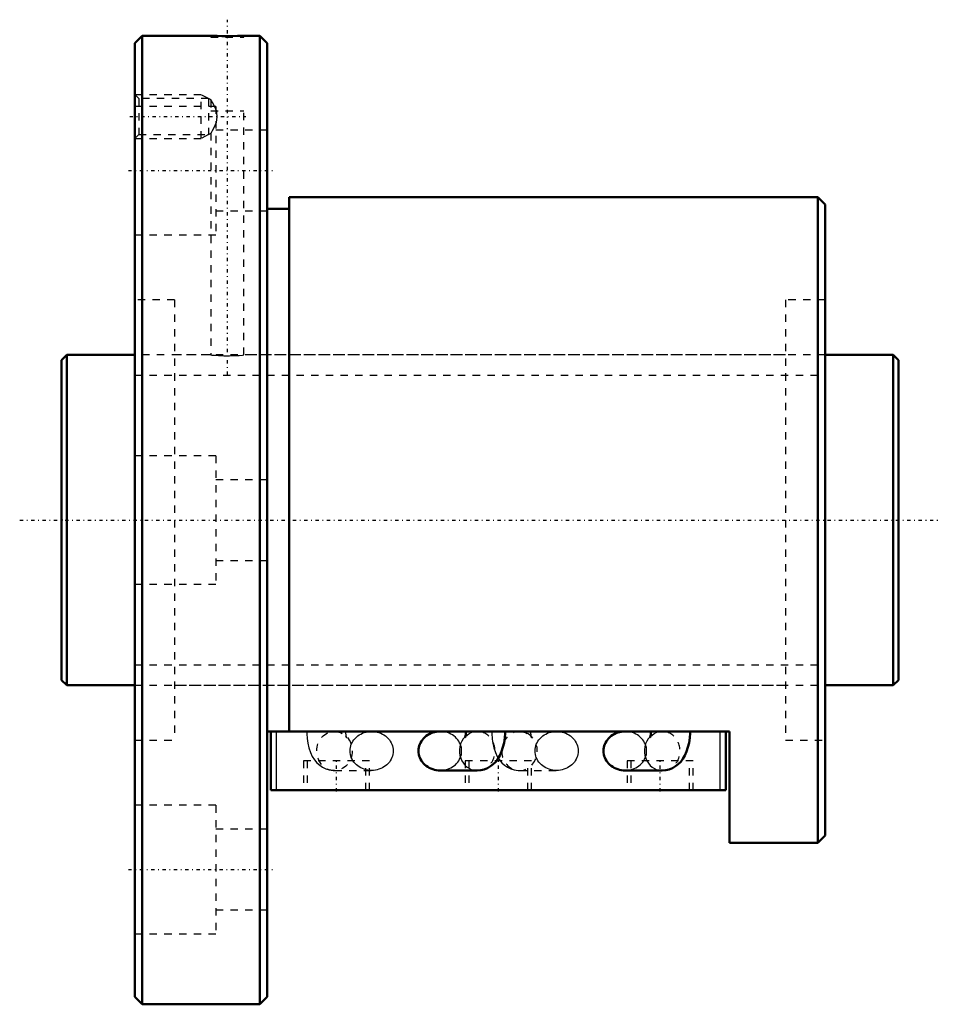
# Model space of a CAD drawing. Header units: millimetres. Extents: x -6 to 120, y -66 to 68.
import ezdxf

# ---------------------------------------------------------------- set-up
doc = ezdxf.new("R2010")
doc.units = ezdxf.units.MM
doc.linetypes.add('Center', pattern=[1.5, 0.45, -0.5, 0.05, -0.5])
doc.linetypes.add('Dashed', pattern=[2, 1, -1])
for name, color, linetype, lineweight in [('2d ConnectionPoints', 7, 'Continuous', 50), ('AM_0', 7, 'Continuous', 50), ('AM_4', 3, 'Continuous', 25), ('AM_5', 3, 'Continuous', 25), ('AM_7', 7, 'Center', 25), ('AM_9', 6, 'Dashed', 25)]:
    doc.layers.add(name, color=color, linetype=linetype, lineweight=lineweight)

# ---------------------------------------------------------------- blocks, each defined once
blk = doc.blocks.new('1_BNF_4510_3RR_Nut_0_in_BNF4510V_3RRG1_114LC0_000_rev_4')
at = {"layer": 'AM_0'}
for p, q in [((11, 66), (10, 65)), ((20.35, 66), (11, 66)), ((11, 66), (11, -66)), ((27, 66), (24.82, 66)), ((28, 65), (27, 66)), ((27, 66), (27, -66)), ((10, 65), (10, -65)), ((28, 65), (28, -65)), ((103, 44), (31, 44)), ((31, 44), (31, -28.8)), ((103, 44), (103, -44)), ((104, 43), (103, 44)), ((104, 43), (104, -43)), ((31, 42.4), (28, 42.4)), ((91, -28.8), (28, -28.8)), ((28.5, -36.8), (28.5, -28.8)), ((55.08, -28.8), (51.56, -28.8)), ((80.28, -28.8), (76.76, -28.8)), ((90.5, -36.8), (90.5, -28.8)), ((91, -44), (91, -28.8)), ((51.56, -34.13), (56.62, -34.13)), ((76.76, -34.13), (81.82, -34.13)), ((90.5, -36.8), (28.5, -36.8)), ((91, -44), (103, -44)), ((103, -44), (104, -43)), ((10, -65), (11, -66)), ((27, -66), (28, -65)), ((11, -66), (27, -66))]:
    blk.add_line(p, q, dxfattribs=at)
for points in [[(24.85, 66), (24.79, 66), (24.5, 65.99), (23.99, 65.98), (23.32, 65.97), (22.58, 65.96), (21.83, 65.97), (21.18, 65.98), (20.68, 65.99), (20.4, 66), (20.35, 66)], [(51.56, -28.8), (51.31, -28.81), (51.05, -28.84), (50.8, -28.89), (50.56, -28.96), (50.32, -29.05), (50.09, -29.16), (49.88, -29.28), (49.67, -29.42), (49.48, -29.58), (49.31, -29.75), (49.15, -29.94), (49.02, -30.13), (48.9, -30.34), (48.8, -30.55), (48.72, -30.78), (48.67, -31), (48.63, -31.23), (48.62, -31.47)], [(55.08, -28.8), (55.08, -28.94), (55.06, -29.21), (55.02, -29.43), (54.99, -29.57), (54.97, -29.64), (54.96, -29.65)], [(56.62, -34.13), (57.1, -34.09), (57.58, -33.98), (58.03, -33.8), (58.44, -33.56), (58.81, -33.27), (59.14, -32.93), (59.44, -32.53), (59.71, -32.08), (59.94, -31.56), (60.13, -30.97), (60.28, -30.34), (60.37, -29.7), (60.41, -29.06), (60.41, -28.8)], [(76.76, -28.8), (76.51, -28.81), (76.25, -28.84), (76, -28.89), (75.76, -28.96), (75.52, -29.05), (75.29, -29.16), (75.08, -29.28), (74.87, -29.42), (74.68, -29.58), (74.51, -29.75), (74.35, -29.94), (74.22, -30.13), (74.1, -30.34), (74, -30.55), (73.92, -30.78), (73.87, -31), (73.83, -31.23), (73.82, -31.47)], [(80.28, -28.8), (80.28, -28.94), (80.26, -29.21), (80.22, -29.43), (80.19, -29.57), (80.17, -29.64), (80.16, -29.65)], [(81.82, -34.13), (82.3, -34.09), (82.78, -33.98), (83.23, -33.8), (83.64, -33.56), (84.01, -33.27), (84.34, -32.93), (84.64, -32.53), (84.91, -32.08), (85.14, -31.56), (85.33, -30.97), (85.48, -30.34), (85.57, -29.7), (85.61, -29.06), (85.61, -28.8)], [(48.62, -31.47), (48.63, -31.7), (48.67, -31.93), (48.72, -32.16), (48.8, -32.38), (48.9, -32.59), (49.02, -32.8), (49.15, -33), (49.31, -33.18), (49.48, -33.35), (49.67, -33.51), (49.88, -33.65), (50.09, -33.78), (50.32, -33.88), (50.56, -33.97), (50.8, -34.04), (51.05, -34.09), (51.31, -34.12), (51.56, -34.13)], [(73.82, -31.47), (73.83, -31.7), (73.87, -31.93), (73.92, -32.16), (74, -32.38), (74.1, -32.59), (74.22, -32.8), (74.35, -33), (74.51, -33.18), (74.68, -33.35), (74.87, -33.51), (75.08, -33.65), (75.29, -33.78), (75.52, -33.88), (75.76, -33.97), (76, -34.04), (76.25, -34.09), (76.51, -34.12), (76.76, -34.13)]]:
    blk.add_lwpolyline(points, dxfattribs=at)
at = {"layer": 'AM_4'}
for p, q in [((29.3, -36.8), (29.3, -28.8)), ((89.7, -36.8), (89.7, -28.8))]:
    blk.add_line(p, q, dxfattribs=at)
for centre in [(56.62, -31.47), (81.82, -31.47)]:
    blk.add_ellipse(centre, major_axis=(0, 2.67), ratio=0.906308, start_param=0.753107, end_param=3.144643, dxfattribs=at)
at = {"layer": 'AM_5', "linetype": 'Dashed'}
for p, q in [((10, 58), (19, 58)), ((19, 52), (19, 58)), ((20, 57.46), (19, 58)), ((20, 52.54), (19, 52)), ((10, 52), (19, 52))]:
    blk.add_line(p, q, dxfattribs=at)
at = {"layer": 'AM_7'}
for p, q in [((22.6, 19.8), (22.6, 68.2)), ((9.28, 55), (25.12, 55)), ((9.1, 47.63), (28.9, 47.63)), ((37.45, -37), (37.45, -32.6)), ((59.5, -37), (59.5, -32.6)), ((81.55, -37), (81.55, -32.6)), ((9.1, -47.63), (28.9, -47.63))]:
    blk.add_line(p, q, dxfattribs=at)
at = {"layer": 'AM_9'}
for p, q in [((20.35, 66), (20.35, 65.8)), ((20.35, 65.8), (24.85, 65.8)), ((24.85, 65.8), (24.85, 66)), ((10.54, 57.46), (10, 58)), ((21, 56.38), (10, 56.38)), ((20, 57.46), (10.54, 57.46)), ((10.54, 57.46), (10.54, 52.54)), ((20, 57.46), (20, 52.54)), ((20.36, 57.26), (20, 57.46)), ((20.35, 57.25), (20.35, 55.8)), ((21, 56.38), (21, 38.88)), ((20.35, 55.8), (24.85, 55.8)), ((24.85, 22.5), (24.85, 55.8)), ((10, 52), (10.54, 52.54)), ((10.54, 52.54), (20, 52.54)), ((20, 52.54), (20.36, 52.74)), ((20.35, 52.75), (20.35, 22.5)), ((28, 53.13), (21, 53.13)), ((21, 42.13), (28, 42.13)), ((10, 38.88), (21, 38.88)), ((15.4, 30), (10, 30)), ((15.4, 30), (15.4, -30)), ((98.6, 30), (98.6, -30)), ((104, 30), (98.6, 30)), ((20.35, 22.5), (15.4, 22.5)), ((98.6, 22.5), (24.82, 22.5)), ((21, 8.75), (10, 8.75)), ((21, 8.75), (21, -8.75)), ((28, 5.5), (21, 5.5)), ((21, -5.5), (28, -5.5)), ((10, -8.75), (21, -8.75)), ((15.4, -22.5), (98.6, -22.5)), ((37.18, -28.8), (37.38, -28.81)), ((42.24, -28.8), (37.18, -28.8)), ((37.38, -28.81), (37.47, -28.82)), ((38.01, -28.96), (38.24, -29.08)), ((56.62, -28.8), (55.08, -28.8)), ((62.38, -28.8), (62.58, -28.81)), ((67.44, -28.8), (62.38, -28.8)), ((62.58, -28.81), (62.67, -28.82)), ((63.21, -28.96), (63.44, -29.08)), ((81.82, -28.8), (80.28, -28.8)), ((10, -30), (15.4, -30)), ((98.6, -30), (104, -30)), ((41.95, -32.8), (32.95, -32.8)), ((32.95, -32.8), (32.95, -36.8)), ((33.45, -32.8), (33.45, -36.8)), ((41.45, -36.8), (41.45, -32.8)), ((41.95, -36.8), (41.95, -32.8)), ((64, -32.8), (55, -32.8)), ((55, -32.8), (55, -36.8)), ((55.5, -32.8), (55.5, -36.8)), ((63.5, -36.8), (63.5, -32.8)), ((64, -36.8), (64, -32.8)), ((86.05, -32.8), (77.05, -32.8)), ((77.05, -32.8), (77.05, -36.8)), ((77.55, -32.8), (77.55, -36.8)), ((85.55, -36.8), (85.55, -32.8)), ((86.05, -36.8), (86.05, -32.8)), ((37.18, -34.13), (42.24, -34.13)), ((62.38, -34.13), (67.44, -34.13)), ((21, -38.88), (10, -38.88)), ((21, -38.88), (21, -56.38)), ((28, -42.13), (21, -42.13)), ((21, -53.13), (28, -53.13)), ((10, -56.38), (21, -56.38))]:
    blk.add_line(p, q, dxfattribs=at)
for points in [[(21.09, 55.8), (20.89, 56.31), (20.58, 56.9), (20.42, 57.15), (20.35, 57.26), (20.35, 57.26)], [(20.35, 52.74), (20.35, 52.74), (20.41, 52.83), (20.57, 53.09), (20.84, 53.59), (21.1, 54.24), (21.22, 54.9), (21.15, 55.58), (21.09, 55.8)], [(20.35, 22.5), (20.48, 22.49), (20.84, 22.46), (21.4, 22.42), (22.1, 22.39), (22.86, 22.39), (23.58, 22.41), (24.19, 22.44), (24.63, 22.48), (24.84, 22.5), (24.85, 22.5)], [(33.39, -28.8), (33.39, -29.15), (33.44, -29.79), (33.54, -30.42), (33.69, -31.04), (33.9, -31.66), (34.16, -32.21), (34.46, -32.67), (34.79, -33.07), (35.16, -33.41), (35.56, -33.69), (35.99, -33.9), (36.45, -34.05), (36.98, -34.13), (37.18, -34.13)], [(37.47, -28.82), (37.58, -28.84), (37.96, -28.94), (38.01, -28.96)], [(38.7, -29.45), (38.79, -29.57), (38.83, -29.64), (38.84, -29.65)], [(38.81, -29.58), (38.78, -29.46), (38.75, -29.28), (38.73, -29.04), (38.72, -28.8)], [(39.3, -31.47), (39.31, -31.23), (39.34, -31), (39.4, -30.78), (39.47, -30.55), (39.57, -30.34), (39.69, -30.13), (39.83, -29.94), (39.98, -29.75), (40.16, -29.58), (40.35, -29.42), (40.55, -29.28), (40.77, -29.16), (40.99, -29.05), (41.23, -28.96), (41.48, -28.89), (41.73, -28.84), (41.98, -28.81), (42.24, -28.8)], [(42.24, -28.8), (42.49, -28.81), (42.75, -28.84), (43, -28.89), (43.24, -28.96), (43.48, -29.05), (43.71, -29.16), (43.92, -29.28), (44.13, -29.42), (44.32, -29.58), (44.49, -29.75), (44.65, -29.94), (44.78, -30.13), (44.9, -30.34), (45, -30.55), (45.08, -30.78), (45.13, -31), (45.17, -31.23), (45.18, -31.47), (45.17, -31.7), (45.13, -31.93), (45.08, -32.16), (45, -32.38), (44.9, -32.59), (44.78, -32.8), (44.65, -33), (44.49, -33.18), (44.32, -33.35), (44.13, -33.51), (43.92, -33.65), (43.71, -33.78), (43.48, -33.88), (43.24, -33.97), (43, -34.04), (42.75, -34.09), (42.49, -34.12), (42.24, -34.13)], [(51.56, -34.13), (51.82, -34.12), (52.07, -34.09), (52.32, -34.04), (52.57, -33.97), (52.81, -33.88), (53.03, -33.78), (53.25, -33.65), (53.45, -33.51), (53.64, -33.35), (53.82, -33.18), (53.97, -33), (54.11, -32.8), (54.23, -32.59), (54.33, -32.38), (54.4, -32.16), (54.46, -31.93), (54.49, -31.7), (54.5, -31.47), (54.49, -31.23), (54.46, -31), (54.4, -30.78), (54.33, -30.55), (54.23, -30.34), (54.11, -30.13), (53.97, -29.94), (53.82, -29.75), (53.64, -29.58), (53.45, -29.42), (53.25, -29.28), (53.03, -29.16), (52.81, -29.05), (52.57, -28.96), (52.32, -28.89), (52.07, -28.84), (51.82, -28.81), (51.56, -28.8)], [(54.96, -29.65), (54.96, -29.64), (55, -29.58), (55.09, -29.47), (55.25, -29.3), (55.49, -29.12), (55.8, -28.96), (56.04, -28.88)], [(56.04, -28.88), (56.17, -28.85), (56.57, -28.8), (56.62, -28.8)], [(58.59, -28.8), (58.59, -29.15), (58.64, -29.79), (58.7, -30.21)], [(62.67, -28.82), (62.78, -28.84), (63.16, -28.94), (63.21, -28.96)], [(63.9, -29.45), (63.99, -29.57), (64.03, -29.64), (64.04, -29.65)], [(64.01, -29.58), (63.98, -29.46), (63.95, -29.28), (63.93, -29.04), (63.92, -28.8)], [(64.5, -31.47), (64.51, -31.23), (64.54, -31), (64.6, -30.78), (64.67, -30.55), (64.77, -30.34), (64.89, -30.13), (65.03, -29.94), (65.18, -29.75), (65.36, -29.58), (65.55, -29.42), (65.75, -29.28), (65.97, -29.16), (66.19, -29.05), (66.43, -28.96), (66.68, -28.89), (66.93, -28.84), (67.18, -28.81), (67.44, -28.8)], [(67.44, -28.8), (67.69, -28.81), (67.95, -28.84), (68.2, -28.89), (68.44, -28.96), (68.68, -29.05), (68.91, -29.16), (69.12, -29.28), (69.33, -29.42), (69.52, -29.58), (69.69, -29.75), (69.85, -29.94), (69.98, -30.13), (70.1, -30.34), (70.2, -30.55), (70.28, -30.78), (70.33, -31), (70.37, -31.23), (70.38, -31.47), (70.37, -31.7), (70.33, -31.93), (70.28, -32.16), (70.2, -32.38), (70.1, -32.59), (69.98, -32.8), (69.85, -33), (69.69, -33.18), (69.52, -33.35), (69.33, -33.51), (69.12, -33.65), (68.91, -33.78), (68.68, -33.88), (68.44, -33.97), (68.2, -34.04), (67.95, -34.09), (67.69, -34.12), (67.44, -34.13)], [(76.76, -34.13), (77.02, -34.12), (77.27, -34.09), (77.52, -34.04), (77.77, -33.97), (78.01, -33.88), (78.23, -33.78), (78.45, -33.65), (78.65, -33.51), (78.84, -33.35), (79.02, -33.18), (79.17, -33), (79.31, -32.8), (79.43, -32.59), (79.53, -32.38), (79.6, -32.16), (79.66, -31.93), (79.69, -31.7), (79.7, -31.47), (79.69, -31.23), (79.66, -31), (79.6, -30.78), (79.53, -30.55), (79.43, -30.34), (79.31, -30.13), (79.17, -29.94), (79.02, -29.75), (78.84, -29.58), (78.65, -29.42), (78.45, -29.28), (78.23, -29.16), (78.01, -29.05), (77.77, -28.96), (77.52, -28.89), (77.27, -28.84), (77.02, -28.81), (76.76, -28.8)], [(80.16, -29.65), (80.16, -29.64), (80.2, -29.58), (80.29, -29.47), (80.45, -29.3), (80.69, -29.12), (81, -28.96), (81.24, -28.88)], [(81.24, -28.88), (81.37, -28.85), (81.77, -28.8), (81.82, -28.8)], [(38.84, -29.65), (38.84, -29.65), (38.82, -29.59), (38.81, -29.58)], [(58.7, -30.21), (58.74, -30.42), (58.89, -31.04), (59.1, -31.66), (59.36, -32.21), (59.49, -32.43)], [(64.04, -29.65), (64.04, -29.65), (64.02, -29.59), (64.01, -29.58)], [(42.24, -34.13), (41.98, -34.12), (41.73, -34.09), (41.48, -34.04), (41.23, -33.97), (40.99, -33.88), (40.77, -33.78), (40.55, -33.65), (40.35, -33.51), (40.16, -33.35), (39.98, -33.18), (39.83, -33), (39.69, -32.8), (39.57, -32.59), (39.47, -32.38), (39.4, -32.16), (39.34, -31.93), (39.31, -31.7), (39.3, -31.47)], [(67.44, -34.13), (67.18, -34.12), (66.93, -34.09), (66.68, -34.04), (66.43, -33.97), (66.19, -33.88), (65.97, -33.78), (65.75, -33.65), (65.55, -33.51), (65.36, -33.35), (65.18, -33.18), (65.03, -33), (64.89, -32.8), (64.77, -32.59), (64.67, -32.38), (64.6, -32.16), (64.54, -31.93), (64.51, -31.7), (64.5, -31.47)], [(59.49, -32.43), (59.66, -32.67), (59.99, -33.07), (60.36, -33.41), (60.76, -33.69), (61.19, -33.9), (61.65, -34.05), (62.18, -34.13), (62.38, -34.13)]]:
    blk.add_lwpolyline(points, dxfattribs=at)
blk.add_ellipse((37.18, -31.47), major_axis=(0, 2.67), ratio=0.906308, dxfattribs=at)
for centre, start_param, end_param in [((56.62, -31.47), 0.579065, 0.753107), ((56.62, -31.47), 3.241762, 6.526559), ((62.38, -31.47), 1.528771, 7.325028), ((81.82, -31.47), 0.579065, 0.753107), ((81.82, -31.47), 3.241762, 6.526559), ((56.62, -31.47), 3.144643, 3.216707), ((81.82, -31.47), 3.144643, 3.216707)]:
    blk.add_ellipse(centre, major_axis=(0, 2.67), ratio=0.906308, start_param=start_param, end_param=end_param, dxfattribs=at)
blk = doc.blocks.new('2_BNF_4510_3RR000_Shaft_0_in_BNF4510V_3RRG1_114LC0_000_rev_4')
at = {"layer": 'AM_0'}
for p, q in [((0.7, 22.5), (0, 21.8)), ((0, 21.8), (0, -21.8)), ((10, 22.5), (0.7, 22.5)), ((0.7, 22.5), (0.7, -22.5)), ((113.3, 22.5), (104, 22.5)), ((114, 21.8), (113.3, 22.5)), ((113.3, 22.5), (113.3, -22.5)), ((114, 21.8), (114, -21.8)), ((0, -21.8), (0.7, -22.5)), ((0.7, -22.5), (10, -22.5)), ((104, -22.5), (113.3, -22.5)), ((113.3, -22.5), (114, -21.8))]:
    blk.add_line(p, q, dxfattribs=at)
at = {"layer": 'AM_5', "linetype": 'Dashed'}
for p, q in [((10, 19.7395), (104, 19.7395)), ((10, -19.7395), (104, -19.7395))]:
    blk.add_line(p, q, dxfattribs=at)
at = {"layer": 'AM_7'}
blk.add_line((-5.7, 0), (119.7, 0), dxfattribs=at)
at = {"layer": 'AM_9'}
for p, q in [((104, 22.5), (10, 22.5)), ((10, -22.5), (104, -22.5))]:
    blk.add_line(p, q, dxfattribs=at)

msp = doc.modelspace()

# ---------------------------------------------------------------- linework, layer by layer
at = {"layer": '2d ConnectionPoints'}
for p in [(0, 0), (10, 0)]:
    msp.add_point(p, dxfattribs=at)

# ---------------------------------------------------------------- block references
for name in ['1_BNF_4510_3RR_Nut_0_in_BNF4510V_3RRG1_114LC0_000_rev_4', '2_BNF_4510_3RR000_Shaft_0_in_BNF4510V_3RRG1_114LC0_000_rev_4']:
    msp.add_blockref(name, (0, 0))

doc.saveas('drawing.dxf')
